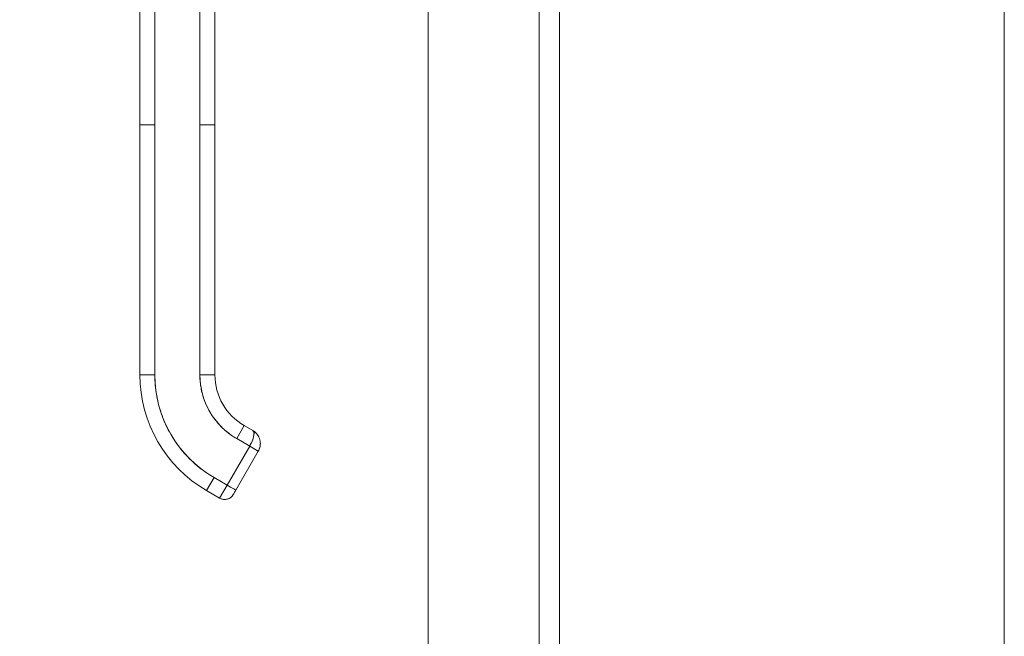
# Model space of a CAD drawing. Header units: inches. Extents: x 10 to 331, y 10 to 212.
# Tile 69 of 145: x 88 to 96, y 109 to 114. Entities that reach past the tile are written whole.
import ezdxf

# ---------------------------------------------------------------- set-up
doc = ezdxf.new("R2010")
doc.units = ezdxf.units.IN
doc.header["$LTSCALE"] = 20
doc.header["$MEASUREMENT"] = 0
for name, color, linetype, lineweight in [('Dimension (ANSI)', 7, 'Continuous', 5), ('Section Line (ANSI)', 7, 'Continuous', 5), ('Visible (ANSI)', 7, 'Continuous', 5)]:
    doc.layers.add(name, color=color, linetype=linetype, lineweight=lineweight)
doc.styles.add('ROMANS', font='romans.shx')
doc.dimstyles.new('Default (ANSI)', dxfattribs={"dimscale": 20, "dimtxt": 0.065, "dimasz": 0.08, "dimexe": 0.125, "dimexo": 0.0625, "dimgap": 0.031496, "dimtad": 0, "dimtih": 1, "dimtoh": 1, "dimrnd": 1e-08, "dimzin": 0, "dimdsep": 46, "dimtxsty": 'ROMANS', "dimcen": 0.09, "dimdle": 0.393701, "dimclrd": 256, "dimclre": 256, "dimclrt": 256, "dimadec": 0, "dimazin": 0, "dimtfac": 1.538462, "dimtofl": 0, "dimtmove": 0, "dimatfit": 3, "dimfxl": 1, "dimtolj": 1, "dimtzin": 0, "dimlwd": -1, "dimlwe": -1, "dimarcsym": 0})

# ---------------------------------------------------------------- blocks, each defined once
blk = doc.blocks.new('*D19')
at = {"layer": 'Defpoints', "color": 0, "transparency": 16777216}
for p in [(91.536, 147.6681), (83.662, 85.4181), (91.536, 85.4181)]:
    blk.add_point(p, dxfattribs=at)
at = {"layer": 'Dimension (ANSI)', "transparency": 16777216}
for p, q in [((90.286, 147.6681), (81.162, 147.6681)), ((83.662, 146.0681), (83.662, 121.4135)), ((83.662, 87.0181), (83.662, 111.6727)), ((90.286, 85.4181), (81.162, 85.4181))]:
    blk.add_line(p, q, dxfattribs=at)
for points in [[(83.3953, 146.0681), (83.9286, 146.0681), (83.662, 147.6681)], [(83.3953, 87.0181), (83.9286, 87.0181), (83.662, 85.4181)]]:
    blk.add_solid(points, dxfattribs=at)
at = {"layer": 'Dimension (ANSI)', "transparency": 16777216, "insert": (83.662, 116.5431), "char_height": 1.3, "attachment_point": 5, "style": 'ROMANS'}
blk.add_mtext('\\A1;62.25\\PDOOR\\PHEIGHT\\P(TYP.)', dxfattribs=at)
blk = doc.blocks.new('2dTransSection1')
at = {"layer": 'Section Line (ANSI)', "linetype": 'Continuous'}
blk.add_line((4.79732, 7.63028), (4.79732, 3.82246), dxfattribs=at)

msp = doc.modelspace()

# ---------------------------------------------------------------- linework, layer by layer
at = {"layer": 'Visible (ANSI)'}
for p, q in [((92.286, 147.5737), (92.286, 85.5125)), ((91.411, 85.543), (91.411, 147.5431)), ((92.4464, 85.8556), (92.4464, 147.2306)), ((89.1424, 113.1966), (89.1424, 114.1227)), ((89.2606, 114.1227), (89.2606, 113.1966)), ((89.6149, 113.1966), (89.6149, 114.1227)), ((89.733, 114.1227), (89.733, 113.1966)), ((89.1424, 113.1966), (89.1424, 111.2281)), ((89.1424, 113.1966), (89.2606, 113.1966)), ((89.2606, 113.1966), (89.1424, 113.1966)), ((89.1424, 111.2281), (89.1424, 113.1966)), ((89.2606, 113.1966), (89.2606, 111.2281)), ((89.2606, 111.2281), (89.2606, 113.1966)), ((89.6149, 113.1966), (89.6149, 111.2281)), ((89.6149, 113.1966), (89.733, 113.1966)), ((89.6149, 111.2281), (89.6149, 113.1966)), ((89.733, 113.1966), (89.6149, 113.1966)), ((89.733, 113.1966), (89.733, 111.2281)), ((89.733, 112.7439), (89.733, 113.1966)), ((89.733, 112.6455), (89.733, 112.7439)), ((89.733, 112.0352), (89.733, 112.6455)), ((89.733, 111.9368), (89.733, 112.0352)), ((89.733, 111.3266), (89.733, 111.9368)), ((89.733, 111.2281), (89.733, 111.3266)), ((89.1424, 111.2281), (89.2606, 111.2281)), ((89.2606, 111.2281), (89.1424, 111.2281)), ((89.6149, 111.2281), (89.733, 111.2281)), ((89.733, 111.2281), (89.6149, 111.2281)), ((89.9043, 110.7269), (89.9633, 110.8292)), ((89.9633, 110.8292), (89.9043, 110.7269)), ((90.0315, 110.7898), (89.9633, 110.8292)), ((89.9633, 110.8292), (90.0315, 110.7898)), ((89.9043, 110.7269), (90.0066, 110.6678)), ((90.0066, 110.6678), (89.9043, 110.7269)), ((90.0066, 110.6678), (89.8294, 110.361)), ((89.8294, 110.361), (90.0066, 110.6678)), ((90.0748, 110.6285), (89.8976, 110.3216)), ((89.8976, 110.3216), (90.0748, 110.6285)), ((90.0748, 110.6285), (90.0066, 110.6678)), ((89.6681, 110.3177), (89.7271, 110.42)), ((89.7271, 110.42), (89.6681, 110.3177)), ((89.8294, 110.361), (89.7271, 110.42)), ((89.7271, 110.42), (89.8294, 110.361)), ((89.7703, 110.2587), (89.8294, 110.361)), ((89.8294, 110.361), (89.8976, 110.3216)), ((89.7703, 110.2587), (89.6681, 110.3177)), ((89.6681, 110.3177), (89.7703, 110.2587))]:
    msp.add_line(p, q, dxfattribs=at)
for centre, radius, start, end in [((90.1937, 111.2281), 1.0512, 180, 240), ((90.1937, 111.2281), 1.0512, 180, 240), ((90.1937, 111.2281), 0.9331, 180, 240), ((90.1937, 111.2281), 0.5788, 180, 240), ((90.1937, 111.2281), 0.4607, 180, 240), ((89.8097, 110.3269), 0.0787, 240, 330)]:
    msp.add_arc(centre, radius, start, end, dxfattribs=at)
for centre, major_axis, ratio, start_param, end_param in [((90.0066, 110.6678), (-0.0682, 0.0394), 0.00001, 1.570836, 3.14157), ((89.8294, 110.361), (-0.0591, -0.1023), 0.000029, 4.712601, 6.282974), ((89.8294, 110.361), (0.0682, -0.0394), 0.00001, 4.71236, 6.283192)]:
    msp.add_ellipse(centre, major_axis=major_axis, ratio=ratio, start_param=start_param, end_param=end_param, dxfattribs=at)
for points, knots in [([(89.2606, 111.2281), (89.2606, 111.1736), (89.2652, 111.12), (89.2746, 111.0667), (89.284, 111.0133), (89.2981, 110.9604), (89.3167, 110.9092), (89.3353, 110.8581), (89.3584, 110.8087), (89.3855, 110.7616), (89.4127, 110.7146), (89.444, 110.6699), (89.479, 110.6282), (89.514, 110.5865), (89.5528, 110.5478), (89.5943, 110.513), (89.6357, 110.4782), (89.6799, 110.4473), (89.7271, 110.42)], [0, 0, 0, 0, 0.166667, 0.166667, 0.166667, 0.333333, 0.333333, 0.333333, 0.5, 0.5, 0.5, 0.666667, 0.666667, 0.666667, 0.833333, 0.833333, 0.833333, 1, 1, 1, 1]), ([(89.9043, 110.7269), (89.8751, 110.7437), (89.8478, 110.7629), (89.822, 110.7844), (89.7963, 110.806), (89.7722, 110.83), (89.7505, 110.8559), (89.7287, 110.8818), (89.7093, 110.9095), (89.6924, 110.9387), (89.6756, 110.9679), (89.6613, 110.9986), (89.6497, 111.0304), (89.6382, 111.0621), (89.6294, 111.095), (89.6236, 111.1281), (89.6178, 111.1612), (89.6149, 111.1944), (89.6149, 111.2281)], [0, 0, 0, 0, 0.166667, 0.166667, 0.166667, 0.333333, 0.333333, 0.333333, 0.5, 0.5, 0.5, 0.666667, 0.666667, 0.666667, 0.833333, 0.833333, 0.833333, 1, 1, 1, 1]), ([(90.0066, 110.6678), (90.01, 110.6738), (90.0132, 110.6797), (90.0161, 110.6857), (90.0175, 110.6885), (90.0189, 110.6913), (90.0202, 110.694), (90.0237, 110.7013), (90.0268, 110.7086), (90.0295, 110.7157), (90.03, 110.7171), (90.0305, 110.7184), (90.0309, 110.7198), (90.0339, 110.7282), (90.0362, 110.7363), (90.0379, 110.7439), (90.0379, 110.7441), (90.0379, 110.7443), (90.038, 110.7444), (90.0395, 110.7518), (90.0404, 110.7586), (90.0406, 110.7646), (90.0407, 110.7655), (90.0407, 110.7664), (90.0407, 110.7673), (90.0407, 110.7722), (90.0402, 110.7764), (90.039, 110.78), (90.0387, 110.7808), (90.0384, 110.7816), (90.038, 110.7823), (90.0365, 110.7855), (90.0342, 110.788), (90.0315, 110.7898)], [0, 0, 0, 0, 0.11341, 0.11341, 0.11341, 0.166667, 0.166667, 0.166667, 0.306793, 0.306793, 0.306793, 0.333333, 0.333333, 0.333333, 0.5, 0.5, 0.5, 0.503847, 0.503847, 0.503847, 0.666667, 0.666667, 0.666667, 0.692711, 0.692711, 0.692711, 0.833333, 0.833333, 0.833333, 0.863655, 0.863655, 0.863655, 1, 1, 1, 1]), ([(90.0315, 110.7898), (90.0348, 110.7879), (90.0371, 110.7849), (90.0387, 110.7808), (90.0402, 110.7767), (90.0408, 110.7715), (90.0407, 110.7654), (90.0405, 110.7593), (90.0396, 110.7523), (90.038, 110.7447), (90.0364, 110.7371), (90.0341, 110.7288), (90.0312, 110.7203), (90.0282, 110.7118), (90.0245, 110.7031), (90.0203, 110.6942), (90.0161, 110.6854), (90.0115, 110.6765), (90.0066, 110.6678)], [0, 0, 0, 0, 0.166667, 0.166667, 0.166667, 0.333333, 0.333333, 0.333333, 0.5, 0.5, 0.5, 0.666667, 0.666667, 0.666667, 0.833333, 0.833333, 0.833333, 1, 1, 1, 1]), ([(90.0793, 110.738), (90.0781, 110.7404), (90.0768, 110.7429), (90.0755, 110.7453), (90.0704, 110.7544), (90.064, 110.7629), (90.0566, 110.7704), (90.0493, 110.7779), (90.0409, 110.7844), (90.0317, 110.7897)], [0.6229649, 0.6229649, 0.6229649, 0.6229649, 0.6666667, 0.6666667, 0.6666667, 0.8333333, 0.8333333, 0.8333333, 0.9989295, 0.9989295, 0.9989295, 0.9989295]), ([(90.0323, 110.7893), (90.0397, 110.7847), (90.0472, 110.7794), (90.0538, 110.7731), (90.0552, 110.7718), (90.0566, 110.7705), (90.0579, 110.7691), (90.0641, 110.7627), (90.0694, 110.7556), (90.0738, 110.7481), (90.075, 110.7463), (90.076, 110.7444), (90.077, 110.7424), (90.0778, 110.741), (90.0785, 110.7395), (90.0792, 110.738)], [0.0044928, 0.0044928, 0.0044928, 0.0044928, 0.1383828, 0.1383828, 0.1383828, 0.1666667, 0.1666667, 0.1666667, 0.3001655, 0.3001655, 0.3001655, 0.3333333, 0.3333333, 0.3333333, 0.358521, 0.358521, 0.358521, 0.358521]), ([(90.0903, 110.6962), (90.0907, 110.691), (90.0907, 110.6858), (90.0904, 110.6807), (90.0898, 110.6706), (90.0879, 110.6609), (90.0851, 110.6521), (90.0845, 110.6502), (90.0839, 110.6484), (90.0833, 110.6467), (90.0808, 110.64), (90.0779, 110.6339), (90.0747, 110.6285)], [0.5814122, 0.5814122, 0.5814122, 0.5814122, 0.6650279, 0.6650279, 0.6650279, 0.8333333, 0.8333333, 0.8333333, 0.8681604, 0.8681604, 0.8681604, 1, 1, 1, 1]), ([(90.0748, 110.6285), (90.0797, 110.6371), (90.0837, 110.6465), (90.0863, 110.6562), (90.089, 110.6659), (90.0904, 110.6759), (90.0906, 110.6861), (90.0906, 110.6895), (90.0905, 110.6929), (90.0903, 110.6962)], [0, 0, 0, 0, 0.1666667, 0.1666667, 0.1666667, 0.3333333, 0.3333333, 0.3333333, 0.388786, 0.388786, 0.388786, 0.388786]), ([(89.8779, 110.2875), (89.8738, 110.2804), (89.8685, 110.2739), (89.8624, 110.2684), (89.8563, 110.2628), (89.8492, 110.2583), (89.8417, 110.2549), (89.8342, 110.2516), (89.8261, 110.2494), (89.8179, 110.2486), (89.8097, 110.2477), (89.8014, 110.2481), (89.7933, 110.2499), (89.7853, 110.2516), (89.7775, 110.2546), (89.7703, 110.2587)], [0, 0, 0, 0, 0.2, 0.2, 0.2, 0.4, 0.4, 0.4, 0.6, 0.6, 0.6, 0.8, 0.8, 0.8, 1, 1, 1, 1]), ([(89.8976, 110.3216), (89.8955, 110.3179), (89.8933, 110.3142), (89.8893, 110.3073), (89.8874, 110.304), (89.8841, 110.2982), (89.8826, 110.2956), (89.8802, 110.2915), (89.8793, 110.2899), (89.8786, 110.2888), (89.8786, 110.2887), (89.8785, 110.2886)], [0, 0, 0, 0, 0.0324495, 0.0324495, 0.064312, 0.064312, 0.0961941, 0.0961941, 0.1280696, 0.1280696, 0.1310442, 0.1310442, 0.1310442, 0.1310442])]:
    msp.add_open_spline(points, degree=3, knots=knots, dxfattribs=at)
for points in [[(90.0432, 110.782), (90.0495, 110.7773), (90.0556, 110.7718), (90.0609, 110.7659)], [(90.0792, 110.738), (90.0853, 110.7251), (90.0892, 110.7107), (90.0903, 110.6962)], [(90.0874, 110.6606), (90.0849, 110.6495), (90.0805, 110.6386), (90.0748, 110.6286)], [(89.8779, 110.2875), (89.8779, 110.2876), (89.8781, 110.2879), (89.8785, 110.2886)], [(89.8785, 110.2886), (89.8781, 110.2879), (89.8779, 110.2875), (89.8779, 110.2875)]]:
    msp.add_open_spline(points, degree=3, dxfattribs=at)

# ---------------------------------------------------------------- block references
at = {"layer": 'Section Line (ANSI)', "xscale": 20, "yscale": 20, "zscale": 20}
msp.add_blockref('2dTransSection1', (0, 0), dxfattribs=at)

# ---------------------------------------------------------------- dimensions: what is measured, and where the dimension line sits
at = {"layer": 'Dimension (ANSI)'}
dim = msp.add_linear_dim(base=(83.662, 85.4181), p1=(91.536, 147.6681), p2=(91.536, 85.4181), angle=90, text='<>\\PDOOR\\PHEIGHT\\P(TYP.)', dimstyle='Default (ANSI)', override={"dimdec": 2, "dimtp": 0, "dimtm": 0, "dimtdec": 2, "dimatfit": 1}, dxfattribs=at)
dim.commit()
dim.dimension.update_dxf_attribs({"geometry": '*D19', "text_midpoint": (83.662, 116.5431), "dimtype": 160})

doc.saveas('drawing.dxf')
